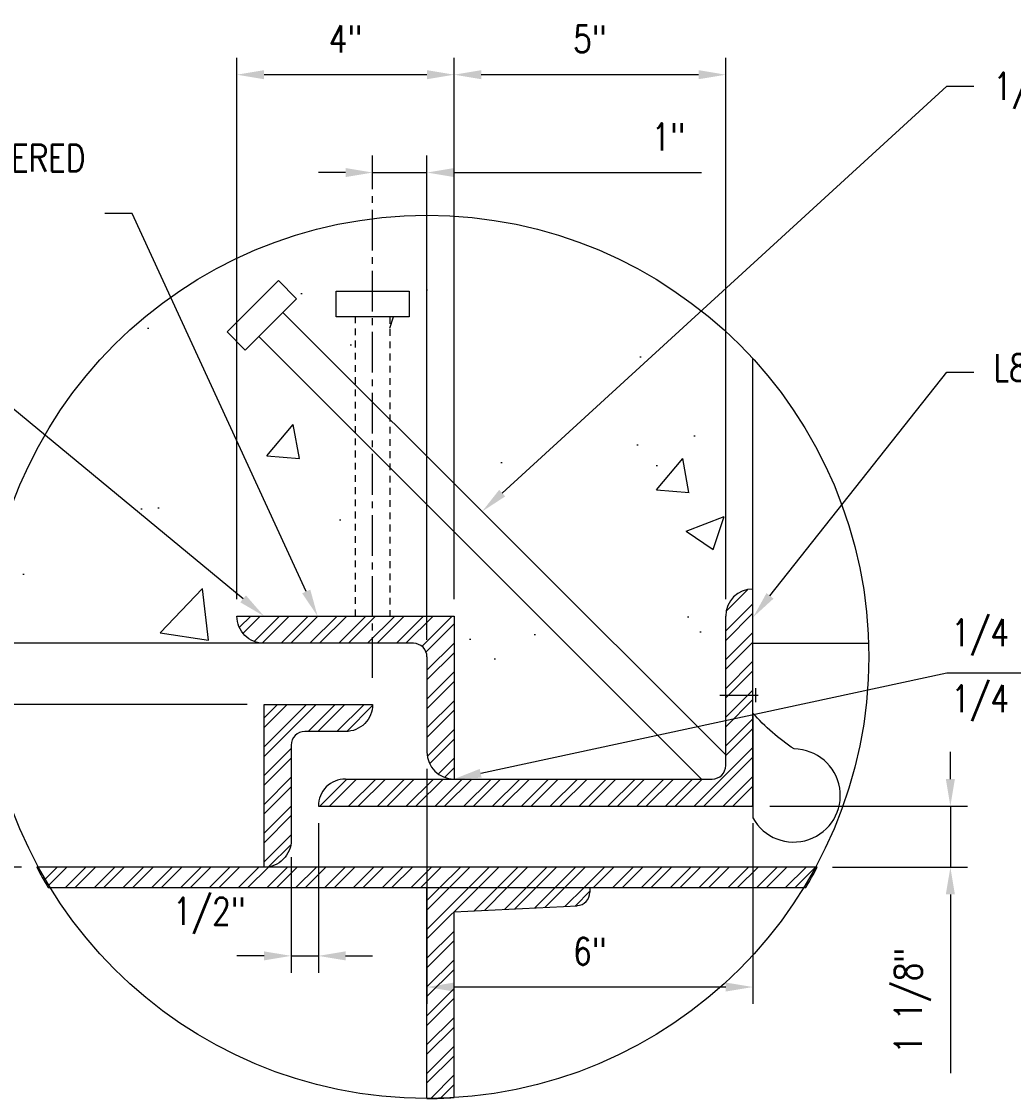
# Model space of a CAD drawing. Header units: inches. Extents: x -1617 to 1000, y 30 to 679.
# Tile 11 of 14: x 614 to 632, y 575 to 594. Entities that reach past the tile are written whole.
import ezdxf
from ezdxf import colors
from ezdxf.entities.mleader import LeaderData, LeaderLine
from ezdxf.math import Vec2, Vec3

# ---------------------------------------------------------------- set-up
doc = ezdxf.new("R2010")
doc.units = ezdxf.units.IN
doc.header["$MEASUREMENT"] = 0
doc.linetypes.add('CENTER2', pattern=[1.125, 0.75, -0.125, 0.125, -0.125])
doc.linetypes.add('HIDDEN2', pattern=[0.1875, 0.125, -0.0625])
doc.layers.add('A-WALL-PATT', color=9, linetype='Continuous', lineweight=18, true_color=0x808080)
for name, color, linetype in [('M-DETL-PATT', 1, 'Continuous'), ('S-ANNO-DIMS', 1, 'Continuous'), ('S-ANNO-NOTE', 2, 'Continuous'), ('S-DETL-CNTR', 1, 'CENTER2'), ('S-DETL-LIGHT', 2, 'Continuous'), ('S-DETL-MEDM', 3, 'Continuous')]:
    doc.layers.add(name, color=color, linetype=linetype)
doc.styles.add('Annotative', font='romans.shx', dxfattribs={"width": 0.8, "height": 0.125})
doc.dimstyles.new('Annotative', dxfattribs={"dimscale": 0, "dimtxt": 0.125, "dimasz": 0.125, "dimexe": 0.078125, "dimexo": 0.078125, "dimgap": 0.09, "dimtad": 1, "dimdec": 3, "dimzin": 3, "dimdsep": 46, "dimlunit": 4, "dimtxsty": 'Annotative', "dimcen": 0.09, "dimclrt": 2, "dimazin": 2, "dimtfac": 1, "dimtdec": 3, "dimtmove": 0, "dimatfit": 0, "dimfxl": 1, "dimfrac": 2, "dimtolj": 1, "dimtzin": 0, "dimarcsym": 0})

# ---------------------------------------------------------------- blocks, each defined once
blk = doc.blocks.new('*D14')
at = {"layer": 'Defpoints', "color": 0, "transparency": 16777216}
for p in [(621.66, 593.417), (621.66, 583.443), (626.66, 583.443)]:
    blk.add_point(p, dxfattribs=at)
at = {"layer": 'S-ANNO-DIMS', "color": 0, "lineweight": -2, "transparency": 16777216}
for p, q in [((621.66, 583.756), (621.66, 593.73)), ((626.66, 583.756), (626.66, 593.73)), ((626.16, 593.417), (622.16, 593.417))]:
    blk.add_line(p, q, dxfattribs=at)
at = {"layer": 'S-ANNO-DIMS', "color": 0, "transparency": 16777216}
for points in [[(622.16, 593.501), (622.16, 593.334), (621.66, 593.417)], [(626.16, 593.501), (626.16, 593.334), (626.66, 593.417)]]:
    blk.add_solid(points, dxfattribs=at)
at = {"layer": 'S-ANNO-DIMS', "color": 2, "lineweight": -3, "transparency": 16777216, "insert": (624.16, 594.075), "char_height": 0.5, "width": 0.77664, "attachment_point": 5, "style": 'Annotative'}
blk.add_mtext('\\A1;5"', dxfattribs=at)
blk = doc.blocks.new('*D13')
at = {"layer": 'Defpoints', "color": 0, "transparency": 16777216}
for p in [(621.16, 580.943), (627.16, 579.943), (621.16, 576.611)]:
    blk.add_point(p, dxfattribs=at)
at = {"layer": 'S-ANNO-DIMS', "color": 0, "lineweight": -2, "transparency": 16777216}
for p, q in [((621.16, 580.631), (621.16, 576.299)), ((627.16, 579.631), (627.16, 576.299)), ((626.66, 576.611), (621.66, 576.611))]:
    blk.add_line(p, q, dxfattribs=at)
at = {"layer": 'S-ANNO-DIMS', "color": 0, "transparency": 16777216}
for points in [[(621.66, 576.694), (621.66, 576.528), (621.16, 576.611)], [(626.66, 576.694), (626.66, 576.528), (627.16, 576.611)]]:
    blk.add_solid(points, dxfattribs=at)
at = {"layer": 'S-ANNO-DIMS', "color": 2, "lineweight": -3, "transparency": 16777216, "insert": (624.16, 577.269), "char_height": 0.5, "width": 0.77664, "attachment_point": 5, "style": 'Annotative'}
blk.add_mtext('\\A1;6"', dxfattribs=at)
blk = doc.blocks.new('*D12')
at = {"layer": 'Defpoints', "color": 0, "transparency": 16777216}
for p in [(617.66, 593.417), (617.66, 583.443), (621.66, 583.443)]:
    blk.add_point(p, dxfattribs=at)
at = {"layer": 'S-ANNO-DIMS', "color": 0, "lineweight": -2, "transparency": 16777216}
for p, q in [((617.66, 583.756), (617.66, 593.73)), ((621.66, 583.756), (621.66, 593.73)), ((621.16, 593.417), (618.16, 593.417))]:
    blk.add_line(p, q, dxfattribs=at)
at = {"layer": 'S-ANNO-DIMS', "color": 0, "transparency": 16777216}
for points in [[(618.16, 593.501), (618.16, 593.334), (617.66, 593.417)], [(621.16, 593.501), (621.16, 593.334), (621.66, 593.417)]]:
    blk.add_solid(points, dxfattribs=at)
at = {"layer": 'S-ANNO-DIMS', "color": 2, "lineweight": -3, "transparency": 16777216, "insert": (619.66, 594.075), "char_height": 0.5, "width": 0.77664, "attachment_point": 5, "style": 'Annotative'}
blk.add_mtext('\\A1;4"', dxfattribs=at)
blk = doc.blocks.new('*D11')
at = {"layer": 'Defpoints', "color": 0, "transparency": 16777216}
for p in [(618.16, 582.943), (610.639, 581.818), (618.16, 581.818)]:
    blk.add_point(p, dxfattribs=at)
at = {"layer": 'S-ANNO-DIMS', "color": 0, "lineweight": -2, "transparency": 16777216}
for p, q in [((610.639, 583.443), (610.639, 586.739)), ((617.847, 582.943), (610.327, 582.943)), ((610.639, 581.818), (610.639, 582.943)), ((617.847, 581.818), (610.327, 581.818)), ((610.639, 581.318), (610.639, 580.818))]:
    blk.add_line(p, q, dxfattribs=at)
at = {"layer": 'S-ANNO-DIMS', "color": 0, "transparency": 16777216}
for points in [[(610.556, 583.443), (610.723, 583.443), (610.639, 582.943)], [(610.556, 581.318), (610.723, 581.318), (610.639, 581.818)]]:
    blk.add_solid(points, dxfattribs=at)
at = {"layer": 'S-ANNO-DIMS', "color": 2, "lineweight": -3, "transparency": 16777216, "insert": (609.613, 584.014), "char_height": 0.5, "width": 2.65433, "attachment_point": 1, "rotation": 90, "line_spacing_factor": 0.983083, "style": 'Annotative'}
blk.add_mtext('\\A1;1 1/8"', dxfattribs=at)
blk = doc.blocks.new('*D10')
at = {"layer": 'Defpoints', "color": 0, "transparency": 16777216}
for p in [(627.16, 579.943), (630.797, 579.943), (628.312, 578.818)]:
    blk.add_point(p, dxfattribs=at)
at = {"layer": 'S-ANNO-DIMS', "color": 0, "lineweight": -2, "transparency": 16777216}
for p, q in [((630.797, 580.443), (630.797, 580.943)), ((627.472, 579.943), (631.109, 579.943)), ((630.797, 579.943), (630.797, 578.818)), ((628.625, 578.818), (631.109, 578.818)), ((630.797, 578.318), (630.797, 575.022))]:
    blk.add_line(p, q, dxfattribs=at)
at = {"layer": 'S-ANNO-DIMS', "color": 0, "transparency": 16777216}
for points in [[(630.713, 580.443), (630.88, 580.443), (630.797, 579.943)], [(630.713, 578.318), (630.88, 578.318), (630.797, 578.818)]]:
    blk.add_solid(points, dxfattribs=at)
at = {"layer": 'S-ANNO-DIMS', "color": 2, "lineweight": -3, "transparency": 16777216, "insert": (629.77, 575.382), "char_height": 0.5, "attachment_point": 1, "rotation": 90, "line_spacing_factor": 0.983083, "style": 'Annotative'}
blk.add_mtext('\\A1;1 1/8"', dxfattribs=at)
blk = doc.blocks.new('*D9')
at = {"layer": 'Defpoints', "color": 0, "transparency": 16777216}
for p in [(618.16, 581.818), (610.639, 578.818), (614.008, 578.818)]:
    blk.add_point(p, dxfattribs=at)
at = {"layer": 'S-ANNO-DIMS', "color": 0, "lineweight": -2, "transparency": 16777216}
for p, q in [((617.847, 581.818), (610.327, 581.818)), ((610.639, 581.318), (610.639, 579.318)), ((613.695, 578.818), (610.327, 578.818))]:
    blk.add_line(p, q, dxfattribs=at)
at = {"layer": 'S-ANNO-DIMS', "color": 0, "transparency": 16777216}
for points in [[(610.556, 581.318), (610.723, 581.318), (610.639, 581.818)], [(610.556, 579.318), (610.723, 579.318), (610.639, 578.818)]]:
    blk.add_solid(points, dxfattribs=at)
at = {"layer": 'S-ANNO-DIMS', "color": 2, "lineweight": -3, "transparency": 16777216, "insert": (609.982, 580.318), "char_height": 0.5, "width": 0.77664, "attachment_point": 5, "rotation": 90, "style": 'Annotative'}
blk.add_mtext('\\A1;3"', dxfattribs=at)
blk = doc.blocks.new('*D27')
at = {"layer": 'Defpoints', "color": 0, "transparency": 16777216}
for p in [(620.16, 591.615), (620.16, 589.427), (621.16, 582.693)]:
    blk.add_point(p, dxfattribs=at)
at = {"layer": 'S-ANNO-DIMS', "color": 0, "lineweight": -2, "transparency": 16777216}
for p, q in [((621.16, 583.006), (621.16, 591.927)), ((619.66, 591.615), (619.16, 591.615)), ((620.16, 591.615), (621.16, 591.615)), ((621.66, 591.615), (626.212, 591.615))]:
    blk.add_line(p, q, dxfattribs=at)
at = {"layer": 'S-ANNO-DIMS', "color": 0, "transparency": 16777216}
for points in [[(619.66, 591.698), (619.66, 591.531), (620.16, 591.615)], [(621.66, 591.698), (621.66, 591.531), (621.16, 591.615)]]:
    blk.add_solid(points, dxfattribs=at)
at = {"layer": 'S-ANNO-DIMS', "color": 2, "transparency": 16777216, "insert": (625.604, 592.272), "char_height": 0.5, "attachment_point": 5, "style": 'Annotative'}
blk.add_mtext('\\A1;1"', dxfattribs=at)
blk = doc.blocks.new('*D28')
at = {"layer": 'Defpoints', "color": 0, "transparency": 16777216}
for p in [(619.16, 579.943), (618.66, 579.318), (619.16, 577.185)]:
    blk.add_point(p, dxfattribs=at)
at = {"layer": 'S-ANNO-DIMS', "color": 0, "lineweight": -2, "transparency": 16777216}
for p, q in [((619.16, 579.631), (619.16, 576.873)), ((618.66, 579.006), (618.66, 576.873)), ((618.16, 577.185), (617.66, 577.185)), ((618.66, 577.185), (619.16, 577.185)), ((619.66, 577.185), (620.16, 577.185))]:
    blk.add_line(p, q, dxfattribs=at)
at = {"layer": 'S-ANNO-DIMS', "color": 0, "transparency": 16777216}
for points in [[(618.16, 577.268), (618.16, 577.102), (618.66, 577.185)], [(619.66, 577.268), (619.66, 577.102), (619.16, 577.185)]]:
    blk.add_solid(points, dxfattribs=at)
at = {"layer": 'S-ANNO-DIMS', "color": 2, "transparency": 16777216, "insert": (617.152, 577.926), "char_height": 0.5, "attachment_point": 5, "style": 'Annotative'}
blk.add_mtext('\\A1;1/2"', dxfattribs=at)

msp = doc.modelspace()

# ---------------------------------------------------------------- hatches: boundary and pattern name
at = {"layer": 'A-WALL-PATT', "lineweight": -3}
h = msp.add_hatch(dxfattribs=at)
h.set_pattern_fill('AR-CONC', color=8, style=0)
h.set_pattern_definition([(50, (-2491.546, 0), (7.172602, -0.627521), [0.75, -8.25]), (355, (-2491.546, 0), (-1.387513, 7.521921), [0.6, -6.6]), (100.45144, (-2490.948, -0.052), (5.785088, 6.8944), [0.637402, -7.011421]), (46.1842, (-2491.546, 2), (10.672413, -1.655193), [1.125, -12.375]), (96.63564, (-2490.656, 1.862), (9.34662, 9.741186), [0.956103, -10.517138]), (351.18416, (-2491.546, 2), (9.34662, 9.741186), [0.9, -9.9]), (21, (-2490.546, 1.5), (5.96907, -4.026189), [0.75, -8.25]), (326, (-2490.546, 1.5), (2.433153, 7.2515), [0.6, -6.6]), (71.45144, (-2490.0484, 1.1645), (8.402224, 3.225312), [0.637402, -7.011421]), (37.5, (-2491.5459, 0), (0.1215986, 3.3289385), [0, -6.52, 0, -6.7, 0, -6.625]), (7.5, (-2491.546, 0), (2.6306954, 3.944117), [0, -3.82, 0, -6.37, 0, -2.525]), (327.5, (-2493.7759, 0), (5.3382244, -0.2255487), [0, -2.5, 0, -7.8, 0, -10.35]), (317.5, (-2494.776, 0), (5.831862, 1.00105), [0, -3.25, 0, -5.18, 0, -7.35])])
h.paths.add_polyline_path([(621.66, 580.443), (626.2146, 580.443), (620.4749, 586.1827), (620.4749, 583.443), (621.66, 583.443), (621.66, 582.443)])
h.paths.add_polyline_path([(626.66, 580.8885), (626.66, 583.443), (626.677, 583.5725), (626.727, 583.693), (626.8064, 583.7966), (626.91, 583.8761), (627.0306, 583.926), (627.16, 583.943), (627.16, 588.1858), (626.7025, 588.646), (626.2168, 589.0643), (625.7029, 589.4408), (625.1573, 589.7771), (624.5834, 590.0715), (623.992, 590.3186), (623.3826, 590.5175), (622.7557, 590.669), (622.1228, 590.7704), (621.4838, 590.8206), (620.8388, 590.8207), (620.1998, 590.7707), (619.5668, 590.6695), (618.9398, 590.5182), (618.3304, 590.3196), (617.7389, 590.0726), (617.1649, 589.7784), (616.6192, 589.4422), (616.1022, 589.0634), (615.6133, 588.6426), (615.1617, 588.1877), (614.7481, 587.698), (614.3717, 587.1743), (614.0395, 586.6261), (613.7524, 586.053), (613.5094, 585.4555), (613.3152, 584.8447), (613.1712, 584.2242), (613.0759, 583.5903), (613.0293, 582.943), (618.16, 582.943), (618.0306, 582.9601), (617.91, 583.01), (617.8064, 583.0895), (617.727, 583.193), (617.677, 583.3136), (617.66, 583.443), (619.845, 583.443), (619.845, 586.8126), (618.0633, 588.5943), (617.8128, 588.3437), (617.4787, 588.6778), (618.4252, 589.6243), (618.7593, 589.2902), (618.5088, 589.0397), (619.845, 587.7034), (619.845, 588.9549), (619.4907, 588.9549), (619.4907, 589.4273), (620.8293, 589.4273), (620.8293, 588.9549), (620.4749, 588.9549), (620.4749, 587.0735), (625.9118, 581.6367)])
at = {"layer": 'M-DETL-PATT', "lineweight": -3}
h = msp.add_hatch(dxfattribs=at)
h.set_pattern_fill('ANSI32', color=8, style=0)
h.paths.add_polyline_path([(620.5548, 579.943), (627.16, 579.943), (627.16, 583.943), (627.0306, 583.926), (626.91, 583.8761), (626.8064, 583.7966), (626.727, 583.693), (626.677, 583.5725), (626.66, 583.443), (626.66, 580.693), (626.6515, 580.6283), (626.6265, 580.568), (626.5868, 580.5163), (626.535, 580.4765), (626.4747, 580.4516), (626.41, 580.443), (619.66, 580.443), (619.5306, 580.426), (619.41, 580.3761), (619.3064, 580.2966), (619.227, 580.193), (619.177, 580.0725), (619.16, 579.943)])
h = msp.add_hatch(dxfattribs=at)
h.set_pattern_fill('ANSI32', color=8, style=0)
h.paths.add_polyline_path([(621.66, 580.443), (621.66, 583.443), (617.66, 583.443), (617.677, 583.3136), (617.727, 583.193), (617.8064, 583.0895), (617.91, 583.01), (618.0306, 582.9601), (618.16, 582.943), (620.91, 582.943), (620.9747, 582.9345), (621.035, 582.9096), (621.0868, 582.8698), (621.1265, 582.818), (621.1515, 582.7578), (621.16, 582.693), (621.16, 580.943), (621.177, 580.8136), (621.227, 580.693), (621.3064, 580.5895), (621.41, 580.51), (621.5306, 580.4601)])
h = msp.add_hatch(dxfattribs=at)
h.set_pattern_fill('ANSI32', color=8, style=0)
h.paths.add_polyline_path([(618.16, 578.818), (618.2894, 578.8351), (618.41, 578.885), (618.5135, 578.9645), (618.593, 579.068), (618.6429, 579.1886), (618.66, 579.318), (618.66, 581.068), (618.6685, 581.1328), (618.6935, 581.193), (618.7332, 581.2448), (618.785, 581.2846), (618.8453, 581.3095), (618.91, 581.318), (619.66, 581.318), (619.7894, 581.3351), (619.91, 581.385), (620.0135, 581.4645), (620.093, 581.568), (620.1429, 581.6886), (620.16, 581.818), (618.16, 581.818), (618.16, 579.429)])
h = msp.add_hatch(dxfattribs=at)
h.set_pattern_fill('ANSI32', color=8, style=0)
h.paths.add_polyline_path([(628.1338, 578.443), (628.2423, 578.6291), (628.3457, 578.818), (613.9742, 578.818), (614.0777, 578.6291), (614.1861, 578.443), (620.5548, 578.443)])
h = msp.add_hatch(dxfattribs=at)
h.set_pattern_fill('ANSI32', color=8, style=0)
h.paths.add_polyline_path([(621.16, 574.5586), (621.4082, 574.5623), (621.66, 574.5737), (621.66, 577.9942), (623.9227, 578.11), (623.9849, 578.1212), (624.0423, 578.1475), (624.0912, 578.1875), (624.1286, 578.2384), (624.152, 578.297), (624.16, 578.3597), (624.16, 578.443), (621.16, 578.443)])

# ---------------------------------------------------------------- linework, layer by layer
at = {"layer": 'S-DETL-CNTR', "lineweight": -3}
msp.add_line((620.16, 582.3055), (620.16, 591.9271), dxfattribs=at)
at = {"layer": 'S-DETL-LIGHT', "lineweight": -3}
for p, q in [((617.4787, 588.6778), (618.4252, 589.6243)), ((618.4252, 589.6243), (618.7593, 589.2902)), ((619.4907, 589.4273), (620.8293, 589.4273)), ((619.4907, 588.9549), (619.4907, 589.4273)), ((620.8293, 589.4273), (620.8293, 588.9549)), ((618.7593, 589.2902), (617.8128, 588.3437)), ((626.66, 580.8885), (618.5088, 589.0397)), ((620.8293, 588.9549), (619.4907, 588.9549)), ((617.8128, 588.3437), (617.4787, 588.6778)), ((626.2146, 580.443), (618.0633, 588.5943)), ((627.16, 579.943), (627.16, 588.1858)), ((626.66, 580.693), (626.66, 583.443)), ((620.91, 582.943), (613.0293, 582.943)), ((627.16, 582.943), (629.2906, 582.943)), ((621.16, 582.693), (621.16, 580.943)), ((627.2111, 582.1157), (627.2111, 581.8607)), ((627.2549, 581.9822), (626.5501, 581.9822)), ((619.66, 580.443), (626.41, 580.443)), ((619.16, 579.943), (627.16, 579.943))]:
    msp.add_line(p, q, dxfattribs=at)
at = {"layer": 'S-DETL-LIGHT', "linetype": 'HIDDEN2', "lineweight": -3}
for p, q in [((619.845, 583.443), (619.845, 588.9549)), ((620.4749, 588.9549), (620.4749, 583.443))]:
    msp.add_line(p, q, dxfattribs=at)
at = {"layer": 'S-DETL-LIGHT', "lineweight": -3}
msp.add_lwpolyline([(617.66, 583.443), (621.66, 583.443), (621.66, 580.443)], dxfattribs=at)
for points in [[(618.16, 582.943, -0.4142136), (617.66, 583.443, 0.4142136)], [(621.16, 582.693, 0.4142136), (620.91, 582.943)], [(620.16, 581.818, -0.4142136), (619.66, 581.318), (618.91, 581.318, 0.4142136), (618.66, 581.068), (618.66, 579.318, -0.4142136), (618.16, 578.818), (618.16, 581.818), (620.16, 581.818)], [(619.66, 580.443, 0.4142136), (619.16, 579.943, -0.4142136)]]:
    msp.add_lwpolyline(points, format="xyb", dxfattribs=at)
msp.add_circle((621.16, 582.693), 8.1345, dxfattribs=at)
for centre, radius, start, end in [((627.16, 583.443), 0.5, 90, 180), ((621.66, 580.943), 0.5, 180, 270), ((626.41, 580.693), 0.25, 270, 0), ((621.16, 582.6305), 8.1345, 207.94885, 210.98296), ((621.16, 582.6305), 8.1345, 329.01704, 332.05115)]:
    msp.add_arc(centre, radius, start, end, dxfattribs=at)
at = {"layer": 'S-DETL-MEDM', "lineweight": -3}
for p, q in [((628.3457, 578.818), (613.9742, 578.818)), ((614.1861, 578.443), (628.1338, 578.443)), ((624.16, 578.443), (624.16, 578.3597)), ((621.66, 577.9942), (623.9227, 578.11)), ((621.66, 574.5737), (621.66, 577.9942))]:
    msp.add_line(p, q, dxfattribs=at)
msp.add_lwpolyline([(627.9191, 580.9965, -0.0628083), (627.16, 581.6568), (627.16, 579.7266, 1.7460391)], format="xyb", close=True, dxfattribs=at)
msp.add_lwpolyline([(621.16, 574.5586), (621.16, 578.443)], dxfattribs=at)
for centre, radius, start, end in [((623.91, 578.3597), 0.25, 272.92884, 0), ((621.1561, 582.9452), 8.3866, 270.02629, 273.44426)]:
    msp.add_arc(centre, radius, start, end, dxfattribs=at)

# ---------------------------------------------------------------- texts
at = {"layer": 'S-ANNO-NOTE', "lineweight": -3, "char_height": 0.5, "width": 1.262261, "attachment_point": 4, "line_spacing_factor": 0.981704, "style": 'Annotative'}
for insert in [(630.8133, 583.0539), (630.8133, 581.8413)]:
    msp.add_mtext('\\pxt3.2,6.4,9.6,12.8,16,19.2,22.4,25.6,28.8,32,35.2,38.4,41.6,44.8,48,51.2,54.4,57.6,60.8,64,67.2,70.4,73.6,76.8,80,83.2,86.4,89.6,92.8,96,99.2,102.4;{1/4}', dxfattribs=dict(at, insert=insert))

# ---------------------------------------------------------------- dimensions: what is measured, and where the dimension line sits
at = {"layer": 'S-ANNO-DIMS', "lineweight": -3}
for base, p1, p2, picture, middle in [((617.66, 593.4175), (621.66, 583.443), (617.66, 583.443), '*D12', (619.66, 594.0751)), ((621.66, 593.4175), (626.66, 583.443), (621.66, 583.443), '*D14', (624.16, 594.0751)), ((621.16, 576.6111), (627.16, 579.943), (621.16, 580.943), '*D13', (624.16, 577.2687))]:
    dim = msp.add_linear_dim(base=base, p1=p1, p2=p2, dimstyle='Annotative', override={"dimpost": '\\X'}, dxfattribs=at)
    dim.commit()
    dim.dimension.update_dxf_attribs({"geometry": picture, "text_midpoint": middle})
at = {"layer": 'S-ANNO-DIMS'}
for base, p1, p2, override, picture, middle in [((620.16, 591.6146), (621.16, 582.693), (620.16, 589.4273), {"dimpost": '\\X', "dimse2": 1}, '*D27', (625.6041, 591.6146)), ((619.16, 577.1851), (618.66, 579.318), (619.16, 579.943), {"dimpost": '\\X'}, '*D28', (617.1524, 577.1851))]:
    dim = msp.add_linear_dim(base=base, p1=p1, p2=p2, dimstyle='Annotative', override=override, dxfattribs=at)
    dim.commit()
    dim.dimension.update_dxf_attribs({"geometry": picture, "text_midpoint": middle, "dimtype": 160})
at = {"layer": 'S-ANNO-DIMS', "lineweight": -3}
for base, p1, p2, picture, middle in [((610.6395, 581.818), (618.16, 582.943), (618.16, 581.818), '*D11', (610.6395, 585.3411)), ((630.7966, 579.943), (628.3122, 578.818), (627.16, 579.943), '*D10', (630.7966, 576.42))]:
    dim = msp.add_linear_dim(base=base, p1=p1, p2=p2, angle=90, dimstyle='Annotative', override={"dimpost": '\\X'}, dxfattribs=at)
    dim.commit()
    dim.dimension.update_dxf_attribs({"geometry": picture, "text_midpoint": middle, "dimtype": 160})
dim = msp.add_linear_dim(base=(610.6395, 578.818), p1=(618.16, 581.818), p2=(614.0077, 578.818), angle=90, dimstyle='Annotative', override={"dimpost": '\\X'}, dxfattribs=at)
dim.commit()
dim.dimension.update_dxf_attribs({"geometry": '*D9', "text_midpoint": (609.9819, 580.318)})

# ---------------------------------------------------------------- leaders
at = {"layer": 'S-ANNO-NOTE'}
ml = msp.add_multileader_mtext('Standard', dxfattribs=at)
ml.set_content('\\A1;1/2" DIA SS HAS W/ 1/2" MIN EMBED @ 12" OC STAGGERED', color=256, style='Annotative')
ml.set_leader_properties(color=1, linetype='ByLayer', lineweight=-1)
ml.build(insert=Vec2(0, 0))
ml.multileader.update_dxf_attribs({"text_right_attachment_type": 3, "dogleg_length": 0.125, "arrow_head_size": 0.5, "scale": 4})
ctx = ml.context
ctx.base_point, ctx.scale, ctx.char_height, ctx.arrow_head_size, ctx.landing_gap_size, ctx.plane_origin = Vec3(631.2289, 593.2071), 4, 0.5, 0.5, 0.3594, Vec3(621.7456, 582.7209)
ctx.right_attachment = 3
notes = []
notes.append((ctx, [(0, (1, 1, 0), (630.7289, 593.2071), (1, 0), 0.5, [(0, [(622.1764, 585.3721)], 0, [])])]))
ctx.mtext.insert, ctx.mtext.width, ctx.mtext.flow_direction = Vec3(631.5882, 593.4571), 10.248433, 5
ml = msp.add_multileader_mtext('Standard', dxfattribs=at)
ml.set_content('\\A1;1/2" DIA SS HAS W/ 6" MIN EMBED @ 12"OC STAGGERED', color=256, style='Annotative')
ml.set_leader_properties(color=1, linetype='ByLayer', lineweight=-1)
ml.build(insert=Vec2(0, 0))
ml.multileader.update_dxf_attribs({"text_right_attachment_type": 3, "dogleg_length": 0.125, "arrow_head_size": 0.5, "scale": 4})
ctx = ml.context
ctx.base_point, ctx.scale, ctx.char_height, ctx.arrow_head_size, ctx.landing_gap_size, ctx.plane_origin = Vec3(605.5016, 591.8832), 4, 0.5, 0.5, 0.3594, Vec3(619.1462, 583.443)
ctx.right_attachment, ctx.text_align_type = 3, 2
notes.append((ctx, [(0, (1, 1, 0), (615.7299, 590.8594), (-1, 0), 0.5, [(0, [(619.1462, 583.443)], 0, [])])]))
ctx.mtext.insert, ctx.mtext.width, ctx.mtext.alignment, ctx.mtext.flow_direction = Vec3(614.8705, 592.1332), 9.400672, 3, 5
ml = msp.add_multileader_mtext('Standard', dxfattribs=at)
ml.set_content('\\A1;L4x3x1/2 SS ANGLE', color=256, style='Annotative')
ml.set_leader_properties(color=1, linetype='ByLayer', lineweight=-1)
ml.build(insert=Vec2(0, 0))
ml.multileader.update_dxf_attribs({"text_right_attachment_type": 3, "dogleg_length": 0.125, "arrow_head_size": 0.5, "scale": 4})
ctx = ml.context
ctx.base_point, ctx.scale, ctx.char_height, ctx.arrow_head_size, ctx.landing_gap_size, ctx.plane_origin = Vec3(604.395, 588.7767), 4, 0.5, 0.5, 0.3594, Vec3(619.04, 581.6748)
ctx.right_attachment = 3
notes.append((ctx, [(0, (1, 1, 0), (611.8232, 588.6815), (-1, 0), 0.5, [(0, [(618.16, 583.443)], 0, [])])]))
ctx.mtext.insert, ctx.mtext.width, ctx.mtext.flow_direction = Vec3(604.7543, 589.1101), 9.979391, 5
ml = msp.add_multileader_mtext('Standard', dxfattribs=at)
ml.set_content('\\A1;L8x4x1/2 SS ANGLE', color=256, style='Annotative')
ml.set_leader_properties(color=1, linetype='ByLayer', lineweight=-1)
ml.build(insert=Vec2(0, 0))
ml.multileader.update_dxf_attribs({"text_right_attachment_type": 3, "dogleg_length": 0.125, "arrow_head_size": 0.5, "scale": 4})
ctx = ml.context
ctx.base_point, ctx.scale, ctx.char_height, ctx.arrow_head_size, ctx.landing_gap_size, ctx.plane_origin = Vec3(631.2289, 587.9366), 4, 0.5, 0.5, 0.3594, Vec3(627.1657, 583.4243)
ctx.right_attachment = 3
notes.append((ctx, [(0, (1, 1, 0), (630.7289, 587.9366), (1, 0), 0.5, [(0, [(627.1657, 583.4243)], 0, [])])]))
ctx.mtext.insert, ctx.mtext.flow_direction = Vec3(631.5882, 588.2699), 5
at = {"layer": 'S-ANNO-NOTE', "lineweight": -3}
ml = msp.add_multileader_mtext('Standard', dxfattribs=at)
ml.set_content('', color=256, style='Annotative')
ml.set_leader_properties(color=256, linetype='ByLayer', lineweight=-1)
ml.build(insert=Vec2(0, 0))
ml.multileader.update_dxf_attribs({"text_right_attachment_type": 3, "dogleg_length": 0.125, "arrow_head_size": 0.5, "scale": 4})
ctx = ml.context
ctx.base_point, ctx.scale, ctx.char_height, ctx.arrow_head_size, ctx.landing_gap_size, ctx.plane_origin = Vec3(634.7283, 582.3972), 4, 0.5, 0.5, 0.3594, Vec3(626.018, 580.443)
ctx.right_attachment = 3
notes.append((ctx, [(0, (1, 1, 0), (630.7289, 582.3972), (1, 0), 3.9994, [(0, [(621.66, 580.443)], 0, [])])]))
ctx.mtext.insert, ctx.mtext.flow_direction = Vec3(635.0877, 582.6472), 5
for ctx, leaders in notes:
    for number, flags, end, landing, length, lines in leaders:
        leader = LeaderData()
        leader.index, (leader.has_last_leader_line, leader.has_dogleg_vector, leader.attachment_direction) = number, flags
        leader.last_leader_point, leader.dogleg_vector, leader.dogleg_length = Vec3(end), Vec3(landing), length
        for number, points, colour, breaks in lines:
            line = LeaderLine()
            line.index, line.vertices, line.color, line.breaks = number, Vec3.list(points), colors.encode_raw_color(colour), breaks
            leader.lines.append(line)
        ctx.leaders.append(leader)

doc.saveas('drawing.dxf')
